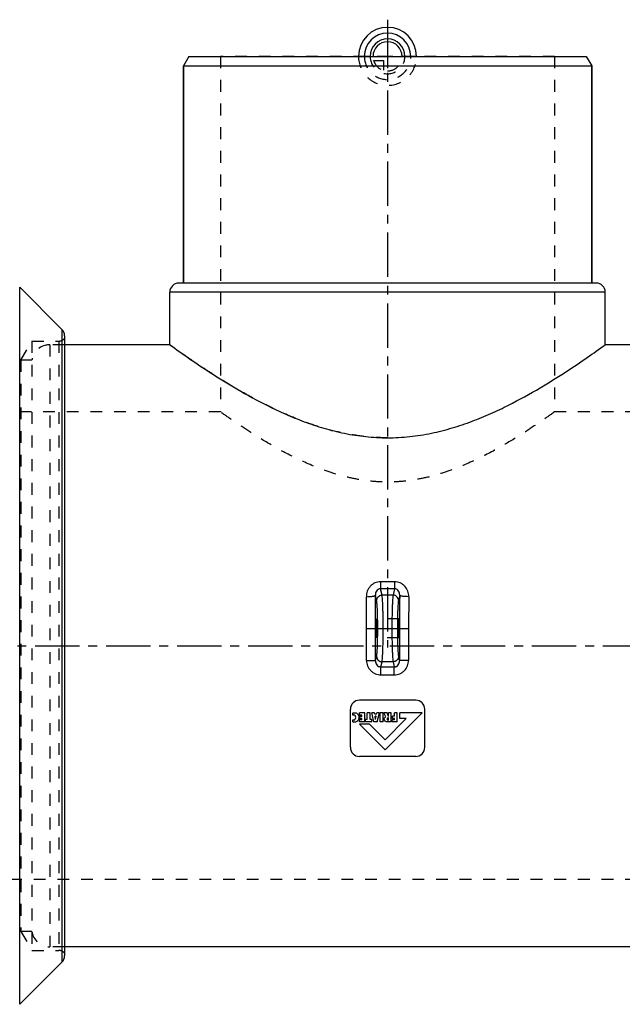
# Model space of a CAD drawing. Header units: millimetres. Extents: x 32 to 968, y 230 to 774.
# Tile 2 of 3: x 297 to 629, y 231 to 774. Entities that reach past the tile are written whole.
import ezdxf

# ---------------------------------------------------------------- set-up
doc = ezdxf.new("R2010")
doc.units = ezdxf.units.MM
doc.header["$LTSCALE"] = 65.185185
doc.linetypes.add('CENTER', pattern=[0.6, 0.375, -0.075, 0.075, -0.075])
doc.linetypes.add('HIDDEN', pattern=[0.2, 0.1, -0.1])
for name, color, linetype in [('FASEN', 7, 'CONTINUOUS'), ('KOERPER', 7, 'CONTINUOUS'), ('KONST.EL_MIT_GEO', 7, 'CONTINUOUS'), ('KURVEN', 7, 'CONTINUOUS'), ('L1', 7, 'CONTINUOUS')]:
    doc.layers.add(name, color=color, linetype=linetype)

msp = doc.modelspace()

# ---------------------------------------------------------------- linework, layer by layer
at = {"layer": 'FASEN', "color": 7, "linetype": 'Continuous'}
for p, q in [((390.5, 753.5), (387.5, 748.3)), ((390.5, 753.5), (609.5, 753.5)), ((609.5, 753.5), (612.5, 748.3)), ((387.5, 628.5), (387.5, 748.3)), ((387.5, 748.3), (612.5, 748.3)), ((612.5, 628.5), (612.5, 748.3))]:
    msp.add_line(p, q, dxfattribs=at)
at = {"layer": 'KOERPER', "color": 7, "linetype": 'Continuous'}
for p, q in [((380, 594.5), (380, 623.5)), ((620, 594.5), (620, 623.5)), ((380, 594.5), (322, 594.5)), ((380, 594.5), (380.07, 594.45)), ((678, 594.5), (620, 594.5)), ((620, 594.5), (620, 594.5)), ((678, 262.5), (322, 262.5))]:
    msp.add_line(p, q, dxfattribs=at)
at = {"layer": 'KOERPER', "color": 8, "linetype": 'HIDDEN'}
for p, q in [((322, 594.5), (313.89, 594.5)), ((380, 594.48), (380, 594.5)), ((380.03, 594.5), (380, 594.5)), ((620, 594.5), (619.97, 594.5)), ((620, 594.48), (620, 594.5)), ((620, 594.5), (620, 594.5)), ((322, 262.5), (313.89, 262.5))]:
    msp.add_line(p, q, dxfattribs=at)
msp.add_open_spline([(500, 543.2), (495.91, 543.2), (487.76, 543.64), (475.77, 545.54), (464.23, 548.49), (453.25, 552.23), (442.89, 556.53), (433.17, 561.17), (424.11, 565.97), (415.73, 570.78), (408.07, 575.46), (401.19, 579.86), (395.14, 583.89), (390.03, 587.39), (386.33, 589.98), (384.02, 591.62), (382.17, 592.94), (381.64, 593.31), (379.79, 594.65), (380, 594.5)], degree=3, knots=[0, 0, 0, 0, 0.092553, 0.18418, 0.274087, 0.361649, 0.446351, 0.527708, 0.605207, 0.678257, 0.746164, 0.808121, 0.863203, 0.910387, 0.948604, 0.964022, 0.976819, 0.994151, 1, 1, 1, 1], dxfattribs=at)
at = {"layer": 'KOERPER', "color": 7, "linetype": 'Continuous'}
for points, knots in [([(380.07, 594.45), (383.66, 591.86), (391.01, 586.66), (403.24, 578.45), (417.58, 569.55), (431.47, 561.93), (443.95, 556.06), (454.15, 551.9), (464.94, 548.28), (476.27, 545.45), (488.01, 543.62), (495.99, 543.2), (500, 543.2)], [0, 0, 0, 0, 0.100141, 0.203867, 0.333271, 0.482011, 0.562115, 0.645377, 0.731342, 0.819524, 0.909326, 1, 1, 1, 1]), ([(500, 543.2), (504.07, 543.2), (512.19, 543.64), (524.13, 545.52), (535.63, 548.45), (546.57, 552.16), (556.9, 556.43), (569.5, 562.43), (583.48, 570.17), (597.82, 579.14), (609.7, 587.15), (616.71, 592.12), (620, 594.5)], [0, 0, 0, 0, 0.09217, 0.183426, 0.272982, 0.360219, 0.444628, 0.525731, 0.675895, 0.805664, 0.908232, 1, 1, 1, 1])]:
    msp.add_open_spline(points, degree=3, knots=knots, dxfattribs=at)
at = {"layer": 'KONST.EL_MIT_GEO', "color": 8, "linetype": 'HIDDEN'}
for p, q in [((408, 753.5), (408, 557.4)), ((592, 753.5), (408, 753.5)), ((592, 753.5), (592, 557.4)), ((297.94, 586), (304, 596.5)), ((304, 596.5), (304, 260.5)), ((304, 596.5), (318.88, 596.5)), ((313.89, 594.5), (313.89, 262.5)), ((318.88, 596.5), (318.88, 260.5)), ((297.94, 586), (297.94, 271)), ((304, 586), (297.94, 586)), ((408, 557.4), (193, 557.4)), ((807, 557.4), (592, 557.4)), ((506.24, 443.3), (493.76, 443.3)), ((506.24, 432.8), (493.76, 432.8)), ((499.95, 387.67), (499.95, 387.67)), ((807, 299.6), (193, 299.6)), ((297.94, 271), (304, 260.5)), ((304, 271), (297.94, 271)), ((304, 260.5), (318.88, 260.5))]:
    msp.add_line(p, q, dxfattribs=at)
at = {"layer": 'KONST.EL_MIT_GEO', "color": 7, "linetype": 'Continuous'}
for p, q in [((387.5, 748.3), (387.5, 628.5)), ((612.5, 748.3), (612.5, 628.5)), ((297.29, 230.79), (297.29, 626.21)), ((297.29, 626.21), (320.54, 602.96)), ((615, 628.5), (385, 628.5)), ((620, 623.5), (380, 623.5)), ((320.54, 602.96), (320.54, 254.04)), ((322, 599.43), (322, 257.57)), ((503.86, 463.79), (496.14, 463.79)), ((496.14, 463.79), (496.14, 459.98)), ((503.86, 463.79), (503.86, 459.98)), ((493.96, 453.5), (493.31, 456.37)), ((503.86, 459.98), (496.14, 459.98)), ((496.95, 456.42), (496.14, 459.98)), ((503.05, 456.42), (496.95, 456.42)), ((503.86, 459.98), (503.05, 456.42)), ((506.69, 456.37), (506.04, 453.5)), ((493.42, 420.21), (493.96, 422.6)), ((496.31, 416.83), (496.95, 419.68)), ((503.05, 419.68), (496.95, 419.68)), ((503.05, 419.68), (503.69, 416.83)), ((506.04, 422.6), (506.58, 420.21)), ((496.31, 416.83), (503.69, 416.83)), ((496.31, 412.45), (496.31, 416.83)), ((503.69, 412.45), (503.69, 416.83)), ((496.31, 412.45), (503.69, 412.45)), ((515.5, 398.5), (484.5, 398.5)), ((479.5, 372.5), (479.5, 393.5)), ((480.86, 390.16), (480.86, 391.42)), ((487.4, 391.5), (484.51, 391.5)), ((484.51, 390.2), (484.51, 391.5)), ((487.4, 386.48), (487.4, 391.5)), ((490.35, 391.5), (488.72, 391.5)), ((488.72, 387.75), (488.72, 391.5)), ((490.35, 387.75), (490.35, 391.5)), ((492.85, 391.5), (491.26, 391.5)), ((492.53, 386.48), (491.26, 391.5)), ((492.97, 390.76), (492.85, 391.5)), ((493.93, 390.76), (494.05, 391.5)), ((495.64, 391.5), (494.05, 391.5)), ((494.36, 386.48), (495.64, 391.5)), ((497.57, 391.5), (495.94, 391.5)), ((495.94, 386.48), (495.94, 391.5)), ((497.57, 386.48), (497.57, 391.5)), ((499.71, 391.5), (497.98, 391.5)), ((499.13, 389.28), (497.98, 391.5)), ((498.63, 371.1), (519.03, 391.5)), ((500.44, 389.56), (499.71, 391.5)), ((502.07, 391.5), (500.44, 391.5)), ((500.44, 389.56), (500.44, 391.5)), ((502.07, 386.48), (502.07, 391.5)), ((505.38, 391.5), (503.76, 391.5)), ((503.76, 389.61), (503.76, 391.5)), ((505.38, 386.48), (505.38, 391.5)), ((519.03, 391.5), (506.79, 391.5)), ((506.79, 388.35), (506.79, 391.5)), ((520.5, 372.5), (520.5, 393.5)), ((480.86, 386.53), (480.86, 387.73)), ((485.77, 390.2), (484.51, 390.2)), ((485.77, 387.7), (484.51, 387.7)), ((484.51, 386.48), (484.51, 387.7)), ((487.4, 386.48), (484.51, 386.48)), ((485.77, 389.51), (484.64, 389.51)), ((484.64, 388.34), (484.64, 389.51)), ((485.77, 388.34), (484.64, 388.34)), ((485.77, 389.51), (485.77, 390.2)), ((485.77, 387.7), (485.77, 388.34)), ((488.72, 387.75), (487.76, 387.75)), ((487.76, 386.48), (487.76, 387.75)), ((491.32, 386.48), (487.76, 386.48)), ((491.32, 387.75), (490.35, 387.75)), ((491.32, 386.48), (491.32, 387.75)), ((494.36, 386.48), (492.53, 386.48)), ((493.93, 390.76), (492.97, 390.76)), ((493.77, 389.75), (493.12, 389.75)), ((493.45, 387.89), (493.12, 389.75)), ((493.45, 387.89), (493.77, 389.75)), ((497.57, 386.48), (495.94, 386.48)), ((498.63, 376.63), (510.35, 388.35)), ((502.07, 386.48), (500.2, 386.48)), ((500.44, 387.52), (500.38, 387.52)), ((500.44, 387.52), (500.44, 388.72)), ((503.76, 387.7), (502.5, 387.7)), ((502.5, 386.48), (502.5, 387.7)), ((505.38, 386.48), (502.5, 386.48)), ((503.76, 389.61), (502.65, 389.61)), ((502.65, 388.42), (502.65, 389.61)), ((503.76, 388.42), (502.65, 388.42)), ((503.76, 387.7), (503.76, 388.42)), ((510.35, 388.35), (506.79, 388.35)), ((490.05, 385.21), (484.52, 385.21)), ((498.63, 371.1), (484.52, 385.21)), ((498.63, 376.63), (490.05, 385.21)), ((515.5, 367.5), (484.5, 367.5)), ((297.29, 230.79), (320.54, 254.04))]:
    msp.add_line(p, q, dxfattribs=at)
at = {"layer": 'KONST.EL_MIT_GEO', "color": 2, "linetype": 'CENTER'}
msp.add_line((488.76, 438.05), (511.24, 438.05), dxfattribs=at)
at = {"layer": 'KONST.EL_MIT_GEO', "color": 7, "linetype": 'Continuous'}
for centre, radius, start, end in [((385, 623.5), 5, 90, 180), ((615, 623.5), 5, 0, 90), ((317, 599.43), 5, 0, 45), ((-2719.29, 428.62), 3212.72, 359.99782, 0.49481), ((3740.92, 428.53), 3234.35, 179.50685, 180.00052), ((-2539.16, 428.62), 3027.6, 359.99776, 0.50972), ((3559.54, 428.53), 3047.97, 179.49199, 180.00053), ((-2582.83, 428.5), 3071.26, 359.84999, 0.00004), ((-2765.63, 428.5), 3259.06, 359.85437, 0.00004), ((3765.63, 428.5), 3259.06, 179.99996, 180.14563), ((3582.83, 428.5), 3071.26, 179.99996, 180.15001), ((484.5, 393.5), 5, 90, 180), ((515.5, 393.5), 5, 0, 90), ((481.59, 389.28), 1.71, 245.0339, 255.8365), ((481.9, 390.13), 3.75, 254.023, 261.4544), ((484.5, 372.5), 5, 180, 270), ((515.5, 372.5), 5, 270, 360), ((317, 257.57), 5, 315, 360)]:
    msp.add_arc(centre, radius, start, end, dxfattribs=at)
at = {"layer": 'KONST.EL_MIT_GEO', "color": 8, "linetype": 'HIDDEN'}
for centre, radius, start, end in [((318.88, 600.5), 4, 270, 321.3178), ((313.89, 584.5), 10, 90, 171.3731), ((313.89, 272.5), 10, 188.6269, 270), ((318.88, 256.5), 4, 38.6822, 90)]:
    msp.add_arc(centre, radius, start, end, dxfattribs=at)
at = {"layer": 'KONST.EL_MIT_GEO', "color": 7, "linetype": 'Continuous'}
for centre in [(493.76, 438.05), (506.24, 438.05)]:
    msp.add_ellipse(centre, major_axis=(0, 5.25), ratio=0.052408, dxfattribs=at)
at = {"layer": 'KONST.EL_MIT_GEO', "color": 8, "linetype": 'HIDDEN'}
msp.add_open_spline([(592, 557.4), (589.54, 555.65), (584.25, 551.94), (575.21, 545.93), (564.22, 539.14), (550.96, 531.93), (538.43, 526.4), (527.4, 522.73), (518.55, 520.53), (509.37, 519.11), (500, 518.62), (490.63, 519.11), (481.45, 520.53), (472.6, 522.73), (461.57, 526.4), (449.04, 531.93), (435.78, 539.14), (424.79, 545.93), (415.75, 551.94), (410.46, 555.65), (408, 557.4)], degree=3, knots=[0, 0, 0, 0, 0.044651, 0.09567, 0.160532, 0.235801, 0.318883, 0.362728, 0.407755, 0.453646, 0.5, 0.546354, 0.592245, 0.637272, 0.681117, 0.764199, 0.839468, 0.90433, 0.955349, 1, 1, 1, 1], dxfattribs=at)
at = {"layer": 'KONST.EL_MIT_GEO', "color": 7, "linetype": 'Continuous'}
for points, knots in [([(496.14, 463.79), (495.61, 463.79), (494.55, 463.68), (493.03, 463.19), (491.65, 462.39), (490.07, 460.99), (488.67, 458.7), (488.3, 456.59), (488.31, 455.55)], [0, 0, 0, 0, 0.126346, 0.252453, 0.378157, 0.503417, 0.751804, 1, 1, 1, 1]), ([(511.69, 455.55), (511.7, 456.59), (511.33, 458.7), (509.93, 460.99), (508.35, 462.39), (506.97, 463.19), (505.45, 463.68), (504.39, 463.79), (503.86, 463.79)], [0, 0, 0, 0, 0.248196, 0.496583, 0.621843, 0.747547, 0.873654, 1, 1, 1, 1]), ([(488.31, 455.55), (488.93, 455.56), (489.83, 455.59), (490.98, 455.69), (491.72, 455.79), (492.33, 455.91), (492.81, 456.04), (493.13, 456.17), (493.29, 456.3), (493.31, 456.37)], [0, 0, 0, 0, 0.361007, 0.525793, 0.672357, 0.795788, 0.892271, 0.959693, 1, 1, 1, 1]), ([(496.14, 459.98), (495.9, 459.99), (495.42, 459.92), (494.59, 459.54), (493.84, 458.73), (493.37, 457.57), (493.29, 456.76), (493.31, 456.37)], [0, 0, 0, 0, 0.141237, 0.278043, 0.530059, 0.767078, 1, 1, 1, 1]), ([(493.96, 453.5), (493.96, 453.88), (494.13, 454.65), (494.8, 455.61), (495.79, 456.26), (496.57, 456.42), (496.95, 456.42)], [0, 0, 0, 0, 0.246792, 0.496031, 0.747585, 1, 1, 1, 1]), ([(496.95, 419.68), (497.01, 420), (497.11, 420.8), (497.23, 422.25), (497.33, 424.14), (497.42, 426.42), (497.5, 429.03), (497.58, 432.94), (497.61, 438.05), (497.58, 443.16), (497.5, 447.07), (497.42, 449.68), (497.33, 451.96), (497.23, 453.85), (497.11, 455.3), (497.01, 456.1), (496.95, 456.42)], [0, 0, 0, 0, 0.026539, 0.066287, 0.118185, 0.180802, 0.252393, 0.33095, 0.5, 0.66905, 0.747608, 0.819198, 0.881815, 0.933713, 0.973461, 1, 1, 1, 1]), ([(503.05, 456.42), (502.99, 456.1), (502.89, 455.3), (502.77, 453.85), (502.67, 451.96), (502.58, 449.68), (502.5, 447.07), (502.42, 443.16), (502.39, 438.05), (502.42, 432.94), (502.5, 429.03), (502.58, 426.42), (502.67, 424.14), (502.77, 422.25), (502.89, 420.8), (502.99, 420), (503.05, 419.68)], [0, 0, 0, 0, 0.026539, 0.066287, 0.118185, 0.180802, 0.252392, 0.33095, 0.5, 0.66905, 0.747607, 0.819198, 0.881815, 0.933713, 0.973461, 1, 1, 1, 1]), ([(506.04, 453.5), (506.04, 453.88), (505.87, 454.65), (505.2, 455.61), (504.21, 456.26), (503.43, 456.42), (503.05, 456.42)], [0, 0, 0, 0, 0.246792, 0.496031, 0.747585, 1, 1, 1, 1]), ([(506.69, 456.37), (506.71, 456.76), (506.63, 457.57), (506.16, 458.73), (505.41, 459.54), (504.58, 459.92), (504.1, 459.99), (503.86, 459.98)], [0, 0, 0, 0, 0.232922, 0.469941, 0.721957, 0.858763, 1, 1, 1, 1]), ([(511.69, 455.55), (511.07, 455.56), (510.17, 455.59), (509.02, 455.69), (508.28, 455.79), (507.67, 455.91), (507.19, 456.04), (506.87, 456.17), (506.71, 456.3), (506.69, 456.37)], [0, 0, 0, 0, 0.361007, 0.525793, 0.672357, 0.795788, 0.892271, 0.959693, 1, 1, 1, 1]), ([(493.96, 422.6), (494.02, 422.87), (494.11, 423.55), (494.23, 424.76), (494.34, 426.35), (494.43, 428.27), (494.5, 430.46), (494.58, 433.75), (494.62, 438.05), (494.58, 442.35), (494.5, 445.64), (494.43, 447.83), (494.34, 449.75), (494.23, 451.34), (494.11, 452.55), (494.02, 453.23), (493.96, 453.5)], [0, 0, 0, 0, 0.026621, 0.066399, 0.118301, 0.180904, 0.252473, 0.331005, 0.5, 0.668995, 0.747527, 0.819096, 0.881699, 0.933601, 0.973379, 1, 1, 1, 1]), ([(506.04, 453.5), (505.98, 453.23), (505.89, 452.55), (505.77, 451.34), (505.66, 449.75), (505.57, 447.83), (505.5, 445.64), (505.42, 442.35), (505.38, 438.05), (505.42, 433.75), (505.5, 430.46), (505.57, 428.27), (505.66, 426.35), (505.77, 424.76), (505.89, 423.55), (505.98, 422.87), (506.04, 422.6)], [0, 0, 0, 0, 0.026621, 0.066399, 0.118301, 0.180904, 0.252473, 0.331005, 0.5, 0.668995, 0.747527, 0.819096, 0.881699, 0.933601, 0.973379, 1, 1, 1, 1]), ([(488.42, 420.46), (488.74, 420.46), (489.35, 420.45), (490.25, 420.44), (491.09, 420.41), (491.82, 420.39), (492.37, 420.35), (492.73, 420.33), (492.95, 420.31), (493.13, 420.29), (493.26, 420.26), (493.35, 420.24), (493.4, 420.23), (493.42, 420.21)], [0, 0, 0, 0, 0.188367, 0.369987, 0.538356, 0.68745, 0.811945, 0.863551, 0.907434, 0.943223, 0.970633, 0.98951, 1, 1, 1, 1]), ([(488.42, 420.46), (488.42, 419.42), (488.82, 417.33), (490.27, 415.11), (491.87, 413.77), (493.24, 413.01), (494.74, 412.55), (495.79, 412.45), (496.31, 412.45)], [0, 0, 0, 0, 0.249357, 0.498586, 0.623844, 0.749169, 0.874563, 1, 1, 1, 1]), ([(493.42, 420.21), (493.41, 419.82), (493.51, 419.01), (494.05, 417.89), (494.85, 417.18), (495.65, 416.88), (496.09, 416.83), (496.31, 416.83)], [0, 0, 0, 0, 0.240923, 0.484721, 0.737016, 0.868019, 1, 1, 1, 1]), ([(493.96, 422.6), (493.96, 422.22), (494.13, 421.45), (494.8, 420.49), (495.79, 419.84), (496.57, 419.68), (496.95, 419.68)], [0, 0, 0, 0, 0.246792, 0.496031, 0.747585, 1, 1, 1, 1]), ([(506.04, 422.6), (506.04, 422.22), (505.87, 421.45), (505.2, 420.49), (504.21, 419.84), (503.43, 419.68), (503.05, 419.68)], [0, 0, 0, 0, 0.246792, 0.496031, 0.747585, 1, 1, 1, 1]), ([(503.69, 412.45), (504.21, 412.45), (505.26, 412.55), (506.76, 413.01), (508.13, 413.77), (509.73, 415.11), (511.18, 417.33), (511.58, 419.42), (511.58, 420.46)], [0, 0, 0, 0, 0.125437, 0.250831, 0.376156, 0.501414, 0.750643, 1, 1, 1, 1]), ([(503.69, 416.83), (503.91, 416.83), (504.35, 416.88), (505.15, 417.18), (505.95, 417.89), (506.49, 419.01), (506.59, 419.82), (506.58, 420.21)], [0, 0, 0, 0, 0.131981, 0.262984, 0.515279, 0.759077, 1, 1, 1, 1]), ([(511.58, 420.46), (511.26, 420.46), (510.65, 420.45), (509.75, 420.44), (508.91, 420.41), (508.18, 420.39), (507.63, 420.35), (507.27, 420.33), (507.05, 420.31), (506.87, 420.29), (506.74, 420.26), (506.65, 420.24), (506.6, 420.23), (506.58, 420.21)], [0, 0, 0, 0, 0.188367, 0.369987, 0.538356, 0.68745, 0.811946, 0.863551, 0.907434, 0.943223, 0.970633, 0.98951, 1, 1, 1, 1])]:
    msp.add_open_spline(points, degree=3, knots=knots, dxfattribs=at)
for points in [[(480.86, 391.42), (481.02, 391.48), (481.18, 391.52), (481.33, 391.55)], [(481.33, 391.55), (481.48, 391.58), (481.63, 391.6), (481.78, 391.6)], [(481.78, 391.6), (482.07, 391.6), (482.35, 391.55), (482.62, 391.45)], [(482.62, 391.45), (482.89, 391.35), (483.13, 391.2), (483.36, 391)], [(483.36, 391), (483.62, 390.77), (483.82, 390.48), (483.95, 390.15)], [(481.17, 390.28), (481.07, 390.26), (480.96, 390.22), (480.86, 390.16)], [(481.49, 390.32), (481.38, 390.32), (481.27, 390.31), (481.17, 390.28)], [(481.17, 387.62), (481.27, 387.6), (481.37, 387.58), (481.46, 387.58)], [(481.83, 386.39), (481.66, 386.39), (481.5, 386.4), (481.34, 386.42)], [(481.46, 387.58), (481.78, 387.58), (482.03, 387.7), (482.2, 387.94)], [(482.2, 389.97), (482.03, 390.21), (481.8, 390.32), (481.49, 390.32)], [(483.5, 387.1), (483.06, 386.63), (482.51, 386.39), (481.83, 386.39)], [(482.45, 388.97), (482.45, 389.41), (482.37, 389.74), (482.2, 389.97)], [(482.2, 387.94), (482.36, 388.17), (482.45, 388.52), (482.45, 388.97)], [(484.15, 388.95), (484.15, 388.2), (483.93, 387.58), (483.5, 387.1)], [(483.95, 390.15), (484.08, 389.81), (484.15, 389.41), (484.15, 388.95)], [(498.15, 388.03), (498.15, 388.32), (498.24, 388.57), (498.4, 388.78)], [(498.7, 386.9), (498.34, 387.17), (498.15, 387.55), (498.15, 388.03)], [(498.4, 388.78), (498.56, 388.99), (498.81, 389.15), (499.13, 389.28)], [(500.2, 386.48), (499.57, 386.48), (499.07, 386.62), (498.7, 386.9)], [(499.96, 388.57), (499.86, 388.47), (499.81, 388.33), (499.81, 388.12)], [(499.81, 388.12), (499.81, 387.92), (499.85, 387.77), (499.95, 387.67)], [(499.95, 387.67), (500.04, 387.57), (500.19, 387.52), (500.38, 387.52)], [(500.44, 388.72), (500.22, 388.71), (500.06, 388.67), (499.96, 388.57)]]:
    msp.add_open_spline(points, degree=3, dxfattribs=at)
at = {"layer": 'KURVEN', "color": 8, "linetype": 'HIDDEN'}
for p, q in [((516, 753.5), (484, 753.5)), ((492.31, 751.3), (497.8, 751.3)), ((497.8, 751.3), (497.8, 745.81)), ((500, 753.5), (500, 743.9))]:
    msp.add_line(p, q, dxfattribs=at)
at = {"layer": 'KURVEN', "color": 40, "linetype": 'Continuous'}
for radius, start in [(16, 0), (12.8, 0), (9.6, 0.0001), (8, 0.0001)]:
    msp.add_arc((500, 753.5), radius, start, 180, dxfattribs=at)
at = {"layer": 'KURVEN', "color": 8, "linetype": 'HIDDEN'}
for radius, start, end in [(16, 180, 360), (12.8, 180, 360), (9.6, 180, 0.0001), (8, 195.962, 254.038), (8, 270, 0.0001)]:
    msp.add_arc((500, 753.5), radius, start, end, dxfattribs=at)
at = {"layer": 'L1', "color": 2, "linetype": 'CENTER'}
for p, q in [((500, 773.72), (500, 427.59)), ((32, 428.5), (968, 428.5))]:
    msp.add_line(p, q, dxfattribs=at)

doc.saveas('drawing.dxf')
